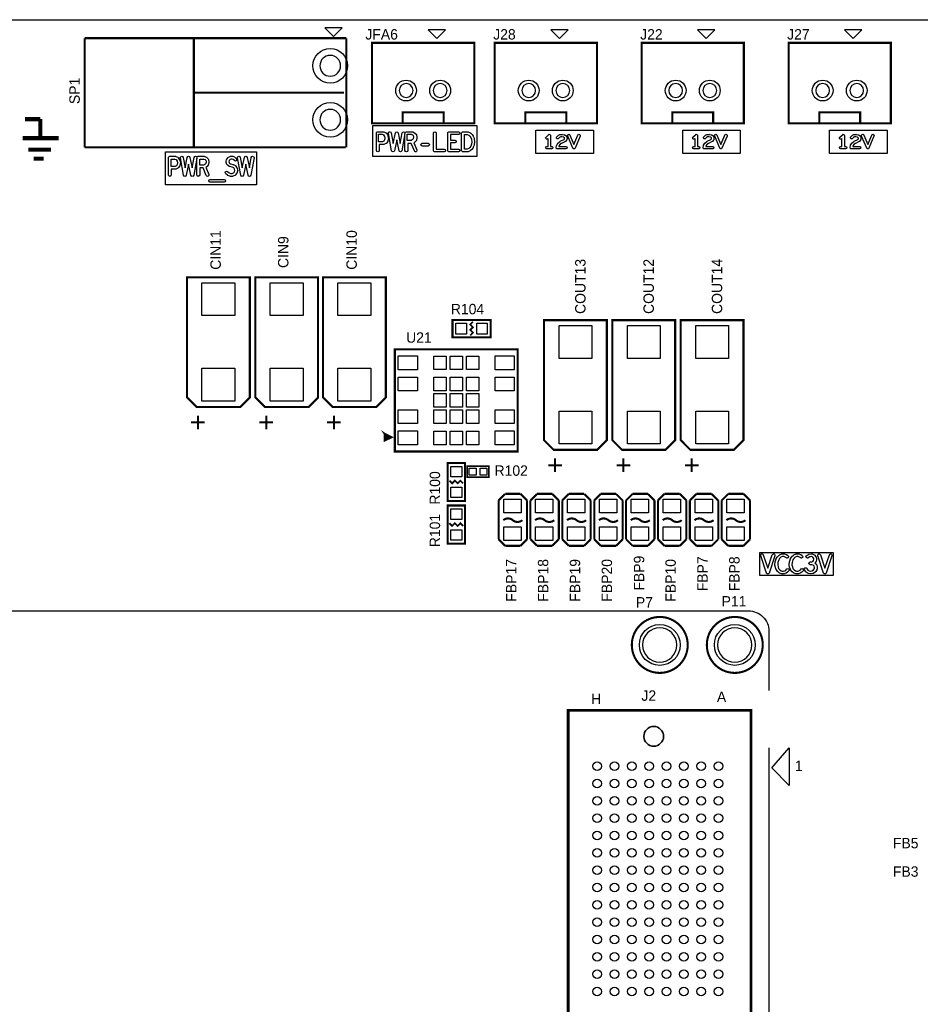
# Model space of a CAD drawing. Extents: x 0 to 260, y 0 to 180.
# Tile 24 of 28: x 124 to 190, y 108 to 180. Entities that reach past the tile are written whole.
import ezdxf

# ---------------------------------------------------------------- set-up
doc = ezdxf.new("R2010")
doc.units = 0
for name, color, linetype in [('BG_DRILLHOLE', 193, 'CONTINUOUS'), ('BG_OUTLINE', 253, 'CONTINUOUS'), ('BG_SILKSCREEN_TOP', 6, 'CONTINUOUS'), ('PG_SILKSCREEN_TOP', 254, 'CONTINUOUS'), ('PIN_TOP', 96, 'CONTINUOUS'), ('RD_SILKSCREEN_TOP', 85, 'CONTINUOUS')]:
    doc.layers.add(name, color=color, linetype=linetype)

msp = doc.modelspace()

# ---------------------------------------------------------------- linework, layer by layer
at = {"layer": 'BG_DRILLHOLE'}
for points in [[(147.497038, 176.962562, 1), (145.973038, 176.962562, 1)], [(152.80132, 175.146208, 1), (151.78532, 175.146208, 1)], [(155.30068, 175.146208, 1), (154.28468, 175.146208, 1)], [(161.793174, 175.146208, 1), (160.777174, 175.146208, 1)], [(164.292534, 175.146208, 1), (163.276534, 175.146208, 1)], [(172.567346, 175.146208, 1), (171.551346, 175.146208, 1)], [(175.066706, 175.146208, 1), (174.050706, 175.146208, 1)], [(183.341518, 175.146208, 1), (182.325518, 175.146208, 1)], [(185.840878, 175.146208, 1), (184.824878, 175.146208, 1)], [(147.497038, 173.002702, 1), (145.973038, 173.002702, 1)], [(172.150532, 134.514844, 1), (169.635932, 134.514844, 1)], [(177.650394, 134.514844, 1), (175.135794, 134.514844, 1)], [(171.170092, 127.81534, 1), (169.722292, 127.81534, 1)]]:
    msp.add_lwpolyline(points, format="xyb", close=True, dxfattribs=at)
at = {"layer": 'BG_OUTLINE'}
msp.add_lwpolyline([(0, 180.34), (254, 180.34), (254, 0), (0, 0)], close=True, dxfattribs=at)
at = {"layer": 'BG_SILKSCREEN_TOP'}
for points in [[(149.86, 172.593), (157.48, 172.593), (157.48, 170.307), (149.86, 170.307)], [(150.274528, 171.937934), (150.556722, 171.937934), (150.646638, 171.89577), (150.720806, 171.787566), (150.74646, 171.658534), (150.720552, 171.52874), (150.664164, 171.444158), (150.559008, 171.400216), (150.274528, 171.400216)], [(152.367488, 171.937934), (152.666446, 171.937934), (152.765506, 171.891706), (152.815544, 171.841414), (152.83942, 171.722034), (152.815544, 171.601638), (152.74544, 171.528994), (152.663652, 171.485052), (152.367488, 171.485052)], [(156.568902, 171.92498), (156.783532, 171.92498), (156.886656, 171.87672), (156.966666, 171.809918), (157.038548, 171.701968), (157.095698, 171.577254), (157.110684, 171.39158), (157.095698, 171.205906), (157.038548, 171.081192), (156.966666, 170.973242), (156.886656, 170.90644), (156.783532, 170.85818), (156.568902, 170.85818)], [(161.798, 172.23867), (166.02456, 172.23867), (166.02456, 170.54195), (161.798, 170.54195)], [(172.572172, 172.23867), (176.798732, 172.23867), (176.798732, 170.54195), (172.572172, 170.54195)], [(183.346344, 172.23867), (187.572904, 172.23867), (187.572904, 170.54195), (183.346344, 170.54195)], [(134.66318, 170.6499), (141.31544, 170.6499), (141.31544, 168.23944), (134.66318, 168.23944)], [(135.067802, 170.128692), (135.349996, 170.128692), (135.439912, 170.086528), (135.51408, 169.978324), (135.539734, 169.849292), (135.513826, 169.719498), (135.457438, 169.634916), (135.352282, 169.590974), (135.067802, 169.590974)], [(137.160762, 170.128692), (137.45972, 170.128692), (137.55878, 170.082464), (137.608818, 170.032172), (137.632694, 169.912792), (137.608818, 169.792396), (137.538714, 169.719752), (137.456926, 169.67581), (137.160762, 169.67581)], [(178.233324, 141.29385), (183.61152, 141.29385), (183.61152, 139.59713), (178.233324, 139.59713)], [(179.097432, 125.51156), (180.3908, 126.966472), (180.3908, 124.217684)], [(179.097432, 125.51156), (180.3908, 126.966472), (180.3908, 124.217684)]]:
    msp.add_lwpolyline(points, close=True, dxfattribs=at)
for points in [[(150.120858, 172.02658, -0.414214), (150.222458, 172.12818), (150.628858, 172.12818, -0.110402), (150.672038, 172.118528), (150.80742, 172.055028, -0.133598), (150.84806, 172.020484), (150.94966, 171.872402, -0.101348), (150.965408, 171.83481), (150.99919, 171.665392, -0.049144), (151.001222, 171.64558, -0.049144), (150.99919, 171.625768), (150.965408, 171.45635, -0.098207), (150.950422, 171.419774), (150.86584, 171.292774, -0.147925), (150.820374, 171.255436), (150.667974, 171.191936, -0.099165), (150.628858, 171.184062), (150.324058, 171.184062), (150.324058, 170.75658, -1), (150.120858, 170.75658)], [(152.215596, 172.044868, -0.362474), (152.315418, 172.12818), (152.738582, 172.12818, -0.110402), (152.781762, 172.118528), (152.917398, 172.055028, -0.086811), (152.9461, 172.034962), (153.030682, 171.95038, -0.148314), (153.058368, 171.89831), (153.09215, 171.728892, -0.049144), (153.094182, 171.70908, -0.049144), (153.09215, 171.689268), (153.058368, 171.51985, -0.143304), (153.031952, 171.469304), (152.930352, 171.36364, -0.078487), (152.905206, 171.344336), (152.867614, 171.32427), (153.086562, 170.795442, -0.098341), (153.094182, 170.75658, -0.414214), (152.992582, 170.65498, -0.303116), (152.898602, 170.717718), (152.670764, 171.268898), (152.417018, 171.268898), (152.417018, 170.75658, -1), (152.213818, 170.75658), (152.213818, 171.999402), (151.97836, 170.738038, -0.361625), (151.878538, 170.65498, -0.354444), (151.779224, 170.735498), (151.60752, 171.539662), (151.435816, 170.735498, -0.354444), (151.336502, 170.65498, -0.361625), (151.23668, 170.738038), (150.999698, 172.008038, -0.045947), (150.99792, 172.02658, -0.414214), (151.09952, 172.12818, -0.361625), (151.199342, 172.045122), (151.343106, 171.27474), (151.508206, 172.047662, -0.354444), (151.60752, 172.12818, -0.354444), (151.706834, 172.047662), (151.871934, 171.27474), (152.015698, 172.045122, -0.361625), (152.11552, 172.12818, -0.361767)], [(154.306778, 170.75658), (154.306778, 172.02658, -1), (154.509978, 172.02658), (154.509978, 170.85818), (155.085542, 170.85818, -1), (155.085542, 170.65498), (154.408378, 170.65498, -0.414214)], [(155.353258, 172.02658, -0.414214), (155.454858, 172.12818), (156.132022, 172.12818, -1), (156.132022, 171.92498), (155.556458, 171.92498), (155.556458, 171.514262), (155.861258, 171.514262, -1), (155.861258, 171.311062), (155.556458, 171.311062), (155.556458, 170.85818), (156.132022, 170.85818, -1), (156.132022, 170.65498), (155.454858, 170.65498, -0.414214), (155.353258, 170.75658)], [(156.365702, 172.02658, -0.414214), (156.467302, 172.12818), (156.806138, 172.12818, -0.110402), (156.849318, 172.118528), (156.9847, 172.055028, -0.064082), (157.006544, 172.041058), (157.108144, 171.956476, -0.072059), (157.127702, 171.934886), (157.212284, 171.807886, -0.04006), (157.220158, 171.793662), (157.287976, 171.645326, -0.087193), (157.296866, 171.61129), (157.313884, 171.399708, -0.020012), (157.314138, 171.39158, -0.020012), (157.313884, 171.383452), (157.296866, 171.17187, -0.087193), (157.287976, 171.137834), (157.220158, 170.989498, -0.04006), (157.212284, 170.975274), (157.127702, 170.848274, -0.072059), (157.108144, 170.826684), (157.006544, 170.742102, -0.064082), (156.9847, 170.728132), (156.849318, 170.664632, -0.110402), (156.806138, 170.65498), (156.467302, 170.65498, -0.414214), (156.365702, 170.75658)], [(162.552126, 171.733972), (162.729926, 171.911772, -0.198914), (162.792664, 171.937934, -0.414214), (162.881564, 171.849034), (162.881564, 171.048934), (162.970464, 171.048934, -1), (162.970464, 170.871134), (162.614864, 170.871134, -1), (162.614864, 171.048934), (162.703764, 171.048934), (162.703764, 171.634404), (162.677602, 171.608496, -0.198914), (162.614864, 171.582334, -0.414214), (162.525964, 171.671234, -0.198914)], [(163.594542, 171.92244), (163.71316, 171.937172, -0.030834), (163.724082, 171.937934, -0.04967), (163.741608, 171.936156), (163.88969, 171.906438, -0.105478), (163.923726, 171.891706), (164.027358, 171.817792, -0.158614), (164.060124, 171.773596), (164.089842, 171.684696, -0.080555), (164.094414, 171.656502, -0.040959), (164.093144, 171.642024), (164.078412, 171.553124, -0.128769), (164.060124, 171.511976), (164.000688, 171.437808, -0.107872), (163.971224, 171.413932), (163.682934, 171.269914), (163.56965, 171.181522), (163.496498, 171.059856), (163.494212, 171.048934), (164.005514, 171.048934, -1), (164.005514, 170.871134), (163.383214, 170.871134, -0.414214), (163.294314, 170.960034, -0.054723), (163.296346, 170.979338), (163.326064, 171.112688, -0.080613), (163.336732, 171.139104), (163.425632, 171.287186, -0.092394), (163.447222, 171.31157), (163.580572, 171.415456, -0.049259), (163.595304, 171.424854), (163.874196, 171.5643), (163.906962, 171.60494), (163.914074, 171.649136), (163.900612, 171.689776), (163.836096, 171.736004), (163.72078, 171.759118), (163.628832, 171.747688), (163.552632, 171.714922), (163.47567, 171.638214, -0.198914), (163.412932, 171.612052, -0.414214), (163.324032, 171.700952, -0.198914), (163.350194, 171.76369), (163.439094, 171.85259, -0.09542), (163.46678, 171.87164), (163.570412, 171.91609, -0.07052)], [(164.596064, 171.191174), (164.884354, 171.883324, -0.302386), (164.966396, 171.937934, -0.414214), (165.055296, 171.849034, -0.09902), (165.048438, 171.814744), (164.678106, 170.925744, -0.302386), (164.596064, 170.871134, -0.302386), (164.514022, 170.925744), (164.14369, 171.814744, -0.09902), (164.136832, 171.849034, -0.414214), (164.225732, 171.937934, -0.302386), (164.307774, 171.883324)], [(173.326298, 171.733972), (173.504098, 171.911772, -0.198914), (173.566836, 171.937934, -0.414214), (173.655736, 171.849034), (173.655736, 171.048934), (173.744636, 171.048934, -1), (173.744636, 170.871134), (173.389036, 170.871134, -1), (173.389036, 171.048934), (173.477936, 171.048934), (173.477936, 171.634404), (173.451774, 171.608496, -0.198914), (173.389036, 171.582334, -0.414214), (173.300136, 171.671234, -0.198914)], [(174.368714, 171.92244), (174.487332, 171.937172, -0.030834), (174.498254, 171.937934, -0.04967), (174.51578, 171.936156), (174.663862, 171.906438, -0.105478), (174.697898, 171.891706), (174.80153, 171.817792, -0.158614), (174.834296, 171.773596), (174.864014, 171.684696, -0.080555), (174.868586, 171.656502, -0.040959), (174.867316, 171.642024), (174.852584, 171.553124, -0.128769), (174.834296, 171.511976), (174.77486, 171.437808, -0.107872), (174.745396, 171.413932), (174.457106, 171.269914), (174.343822, 171.181522), (174.27067, 171.059856), (174.268384, 171.048934), (174.779686, 171.048934, -1), (174.779686, 170.871134), (174.157386, 170.871134, -0.414214), (174.068486, 170.960034, -0.054723), (174.070518, 170.979338), (174.100236, 171.112688, -0.080613), (174.110904, 171.139104), (174.199804, 171.287186, -0.092394), (174.221394, 171.31157), (174.354744, 171.415456, -0.049259), (174.369476, 171.424854), (174.648368, 171.5643), (174.681134, 171.60494), (174.688246, 171.649136), (174.674784, 171.689776), (174.610268, 171.736004), (174.494952, 171.759118), (174.403004, 171.747688), (174.326804, 171.714922), (174.249842, 171.638214, -0.198914), (174.187104, 171.612052, -0.414214), (174.098204, 171.700952, -0.198914), (174.124366, 171.76369), (174.213266, 171.85259, -0.09542), (174.240952, 171.87164), (174.344584, 171.91609, -0.07052)], [(175.370236, 171.191174), (175.658526, 171.883324, -0.302386), (175.740568, 171.937934, -0.414214), (175.829468, 171.849034, -0.09902), (175.82261, 171.814744), (175.452278, 170.925744, -0.302386), (175.370236, 170.871134, -0.302386), (175.288194, 170.925744), (174.917862, 171.814744, -0.09902), (174.911004, 171.849034, -0.414214), (174.999904, 171.937934, -0.302386), (175.081946, 171.883324)], [(184.10047, 171.733972), (184.27827, 171.911772, -0.198914), (184.341008, 171.937934, -0.414214), (184.429908, 171.849034), (184.429908, 171.048934), (184.518808, 171.048934, -1), (184.518808, 170.871134), (184.163208, 170.871134, -1), (184.163208, 171.048934), (184.252108, 171.048934), (184.252108, 171.634404), (184.225946, 171.608496, -0.198914), (184.163208, 171.582334, -0.414214), (184.074308, 171.671234, -0.198914)], [(185.142886, 171.92244), (185.261504, 171.937172, -0.030834), (185.272426, 171.937934, -0.04967), (185.289952, 171.936156), (185.438034, 171.906438, -0.105478), (185.47207, 171.891706), (185.575702, 171.817792, -0.158614), (185.608468, 171.773596), (185.638186, 171.684696, -0.080555), (185.642758, 171.656502, -0.040959), (185.641488, 171.642024), (185.626756, 171.553124, -0.128769), (185.608468, 171.511976), (185.549032, 171.437808, -0.107872), (185.519568, 171.413932), (185.231278, 171.269914), (185.117994, 171.181522), (185.044842, 171.059856), (185.042556, 171.048934), (185.553858, 171.048934, -1), (185.553858, 170.871134), (184.931558, 170.871134, -0.414214), (184.842658, 170.960034, -0.054723), (184.84469, 170.979338), (184.874408, 171.112688, -0.080613), (184.885076, 171.139104), (184.973976, 171.287186, -0.092394), (184.995566, 171.31157), (185.128916, 171.415456, -0.049259), (185.143648, 171.424854), (185.42254, 171.5643), (185.455306, 171.60494), (185.462418, 171.649136), (185.448956, 171.689776), (185.38444, 171.736004), (185.269124, 171.759118), (185.177176, 171.747688), (185.100976, 171.714922), (185.024014, 171.638214, -0.198914), (184.961276, 171.612052, -0.414214), (184.872376, 171.700952, -0.198914), (184.898538, 171.76369), (184.987438, 171.85259, -0.09542), (185.015124, 171.87164), (185.118756, 171.91609, -0.07052)], [(186.144408, 171.191174), (186.432698, 171.883324, -0.302386), (186.51474, 171.937934, -0.414214), (186.60364, 171.849034, -0.09902), (186.596782, 171.814744), (186.22645, 170.925744, -0.302386), (186.144408, 170.871134, -0.302386), (186.062366, 170.925744), (185.692034, 171.814744, -0.09902), (185.685176, 171.849034, -0.414214), (185.774076, 171.937934, -0.302386), (185.856118, 171.883324)], [(153.480262, 171.078398, -1), (153.480262, 171.281598), (153.920698, 171.281598, -1), (153.920698, 171.078398)], [(134.864602, 170.230292, -0.414214), (134.966202, 170.331892), (135.372602, 170.331892, -0.110402), (135.415782, 170.32224), (135.551164, 170.25874, -0.133598), (135.591804, 170.224196), (135.693404, 170.076114, -0.101348), (135.709152, 170.038522), (135.742934, 169.869104, -0.049144), (135.744966, 169.849292, -0.049144), (135.742934, 169.82948), (135.709152, 169.660062, -0.098207), (135.694166, 169.623486), (135.609584, 169.496486, -0.147925), (135.564118, 169.459148), (135.411718, 169.395648, -0.099165), (135.372602, 169.387774), (135.067802, 169.387774), (135.067802, 168.960292, -1), (134.864602, 168.960292)], [(136.95934, 170.24858, -0.362474), (137.059162, 170.331892), (137.482326, 170.331892, -0.110402), (137.525506, 170.32224), (137.661142, 170.25874, -0.086811), (137.689844, 170.238674), (137.774426, 170.154092, -0.148314), (137.802112, 170.102022), (137.835894, 169.932604, -0.049144), (137.837926, 169.912792, -0.049144), (137.835894, 169.89298), (137.802112, 169.723562, -0.143304), (137.775696, 169.673016), (137.674096, 169.567352, -0.078487), (137.64895, 169.548048), (137.611358, 169.527982), (137.830306, 168.999154, -0.098341), (137.837926, 168.960292, -0.414214), (137.736326, 168.858692, -0.303116), (137.642346, 168.92143), (137.414508, 169.47261), (137.160762, 169.47261), (137.160762, 168.960292, -1), (136.957562, 168.960292), (136.957562, 170.203114), (136.722104, 168.94175, -0.361625), (136.622282, 168.858692, -0.354444), (136.522968, 168.93921), (136.351264, 169.743374), (136.17956, 168.93921, -0.354444), (136.080246, 168.858692, -0.361625), (135.980424, 168.94175), (135.743442, 170.21175, -0.045947), (135.741664, 170.230292, -0.414214), (135.843264, 170.331892, -0.361625), (135.943086, 170.248834), (136.08685, 169.478452), (136.25195, 170.251374, -0.354444), (136.351264, 170.331892, -0.354444), (136.450578, 170.251374), (136.615678, 169.478452), (136.759442, 170.248834, -0.361625), (136.859264, 170.331892, -0.361767)], [(139.391898, 170.319954, -0.123516), (139.439904, 170.331892), (139.558522, 170.331892, -0.086179), (139.592812, 170.32605), (139.711176, 170.283632, -0.115766), (139.750038, 170.258232), (139.851638, 170.152568, -0.193858), (139.880086, 170.08221, -0.414214), (139.778486, 169.98061, -0.204602), (139.705334, 170.011852), (139.620244, 170.100244), (139.540742, 170.128692), (139.465304, 170.128692), (139.38758, 170.087036), (139.330684, 170.015662), (139.308332, 169.91838), (139.33932, 169.828464), (139.413742, 169.77487), (139.59586, 169.737278, -0.076593), (139.624816, 169.726356), (139.777216, 169.64152, -0.118872), (139.812268, 169.609262), (139.897104, 169.482262, -0.091171), (139.911582, 169.44848), (139.945364, 169.300398, -0.056004), (139.947904, 169.277792, -0.083001), (139.942316, 169.244772), (139.891516, 169.09669, -0.108666), (139.86891, 169.059352), (139.76731, 168.953434, -0.092157), (139.737084, 168.931844), (139.601702, 168.868344, -0.110402), (139.558522, 168.858692), (139.422886, 168.858692, -0.099165), (139.38377, 168.866566), (139.23137, 168.930066, -0.066999), (139.208002, 168.943782), (139.07262, 169.0497, -0.23136), (139.033504, 169.12971, -0.414214), (139.135104, 169.23131, -0.16729), (139.197588, 169.20972), (139.322302, 169.112184), (139.443206, 169.061892), (139.535916, 169.061892), (139.633706, 169.107866), (139.706604, 169.183812), (139.740894, 169.28338), (139.717526, 169.38498), (139.65682, 169.475912), (139.539472, 169.541444), (139.351512, 169.580306, -0.104948), (139.312904, 169.597324), (139.19454, 169.68216, -0.155602), (139.15771, 169.73169), (139.10691, 169.879772, -0.083001), (139.101322, 169.912792, -0.056004), (139.103862, 169.935398), (139.137644, 170.08348, -0.112905), (139.157202, 170.124374), (139.241784, 170.230292, -0.101707), (139.27328, 170.256454)], [(140.801598, 169.478452), (140.945362, 170.248834, -0.361625), (141.045184, 170.331892, -0.414214), (141.146784, 170.230292, -0.045947), (141.145006, 170.21175), (140.908024, 168.94175, -0.361625), (140.808202, 168.858692, -0.354444), (140.708888, 168.93921), (140.537184, 169.743374), (140.36548, 168.93921, -0.354444), (140.266166, 168.858692, -0.361625), (140.166344, 168.94175), (139.929362, 170.21175, -0.045947), (139.927584, 170.230292, -0.414214), (140.029184, 170.331892, -0.361625), (140.129006, 170.248834), (140.27277, 169.478452), (140.43787, 170.251374, -0.354444), (140.537184, 170.331892, -0.354444), (140.636498, 170.251374)], [(137.936224, 168.435274, -1), (137.936224, 168.638474), (138.952224, 168.638474, -1), (138.952224, 168.435274)], [(178.811936, 140.140182), (179.139088, 141.12113, -0.322662), (179.235354, 141.190472, -0.414214), (179.336954, 141.088872, -0.08101), (179.33162, 141.056614), (178.908202, 139.786614, -0.322662), (178.811936, 139.717272, -0.322662), (178.71567, 139.786614), (178.292252, 141.056614, -0.08101), (178.286918, 141.088872, -0.414214), (178.388518, 141.190472, -0.322662), (178.484784, 141.12113)], [(179.836318, 141.182598, -0.099165), (179.875434, 141.190472), (180.010816, 141.190472, -0.086179), (180.045106, 141.18463), (180.163724, 141.142212, -0.053805), (180.183282, 141.13256), (180.284882, 141.06906, -0.258725), (180.332634, 140.982954, -0.414214), (180.231034, 140.881354, -0.141007), (180.177186, 140.896848), (180.084984, 140.954506), (179.99329, 140.987272), (179.895754, 140.987272), (179.777898, 140.93825), (179.681886, 140.852398), (179.61229, 140.748004), (179.552092, 140.560552), (179.53736, 140.394944), (179.567332, 140.228066), (179.60848, 140.124688), (179.692046, 140.020294), (179.787296, 139.952222), (179.875942, 139.920472), (179.959254, 139.920472), (180.050948, 139.953238), (180.133498, 140.0048), (180.210206, 140.081254, -0.198453), (180.281834, 140.110972, -0.414214), (180.383434, 140.009372, -0.199373), (180.353462, 139.93749), (180.268626, 139.852908, -0.056235), (180.250846, 139.838684), (180.149246, 139.775184, -0.053805), (180.129688, 139.765532), (180.011324, 139.723114, -0.086179), (179.977034, 139.717272), (179.858416, 139.717272, -0.086179), (179.824126, 139.723114), (179.705508, 139.765532, -0.069646), (179.680616, 139.77874), (179.562252, 139.863322, -0.068418), (179.542186, 139.882372), (179.440586, 140.009372, -0.073526), (179.4256, 140.035026), (179.3748, 140.162026, -0.051563), (179.368958, 140.182092), (179.334922, 140.372592, -0.043986), (179.333398, 140.390372, -0.022558), (179.333906, 140.399516), (179.350924, 140.590016, -0.05497), (179.355242, 140.61186), (179.42306, 140.823442, -0.069648), (179.435252, 140.848842), (179.519834, 140.975842, -0.063607), (179.536852, 140.995146), (179.65547, 141.101064, -0.083507), (179.683918, 141.119098)], [(180.882798, 141.182598, -0.099165), (180.921914, 141.190472), (181.057296, 141.190472, -0.086179), (181.091586, 141.18463), (181.210204, 141.142212, -0.053805), (181.229762, 141.13256), (181.331362, 141.06906, -0.258725), (181.379114, 140.982954, -0.414214), (181.277514, 140.881354, -0.141007), (181.223666, 140.896848), (181.131464, 140.954506), (181.03977, 140.987272), (180.942234, 140.987272), (180.824378, 140.93825), (180.728366, 140.852398), (180.65877, 140.748004), (180.598572, 140.560552), (180.58384, 140.394944), (180.613812, 140.228066), (180.65496, 140.124688), (180.738526, 140.020294), (180.833776, 139.952222), (180.922422, 139.920472), (181.005734, 139.920472), (181.097428, 139.953238), (181.179978, 140.0048), (181.256686, 140.081254, -0.198453), (181.328314, 140.110972, -0.414214), (181.429914, 140.009372, -0.199373), (181.399942, 139.93749), (181.315106, 139.852908, -0.056235), (181.297326, 139.838684), (181.195726, 139.775184, -0.053805), (181.176168, 139.765532), (181.057804, 139.723114, -0.086179), (181.023514, 139.717272), (180.904896, 139.717272, -0.086179), (180.870606, 139.723114), (180.751988, 139.765532, -0.069646), (180.727096, 139.77874), (180.608732, 139.863322, -0.068418), (180.588666, 139.882372), (180.487066, 140.009372, -0.073526), (180.47208, 140.035026), (180.42128, 140.162026, -0.051563), (180.415438, 140.182092), (180.381402, 140.372592, -0.043986), (180.379878, 140.390372, -0.022558), (180.380386, 140.399516), (180.397404, 140.590016, -0.05497), (180.401722, 140.61186), (180.46954, 140.823442, -0.069648), (180.481732, 140.848842), (180.566314, 140.975842, -0.063607), (180.583332, 140.995146), (180.70195, 141.101064, -0.083507), (180.730398, 141.119098)], [(181.852824, 141.168374), (182.005224, 141.189456, -0.034516), (182.019194, 141.190472, -0.099165), (182.05831, 141.182598), (182.21071, 141.119098, -0.126029), (182.251096, 141.088872), (182.335678, 140.982954, -0.103878), (182.354474, 140.945616), (182.388256, 140.818616, -0.065123), (182.391558, 140.792454, -0.065123), (182.388256, 140.766292), (182.354474, 140.639292, -0.104227), (182.335424, 140.601954), (182.268622, 140.518388), (182.37454, 140.423646, -0.155632), (182.406036, 140.37056), (182.439818, 140.222478, -0.056004), (182.442358, 140.199872, -0.032574), (182.441596, 140.186664), (182.424832, 140.059664, -0.114973), (182.408576, 140.016484), (182.32374, 139.889484, -0.080112), (182.301642, 139.865862), (182.16626, 139.759944, -0.127489), (182.119524, 139.739624), (181.984142, 139.718542, -0.038943), (181.968394, 139.717272, -0.034516), (181.954424, 139.718288), (181.802024, 139.73937, -0.105588), (181.762146, 139.753848), (181.62651, 139.838684, -0.103217), (181.596538, 139.867386), (181.494938, 140.015468, -0.151321), (181.477158, 140.072872, -0.414214), (181.578758, 140.174472, -0.247488), (181.662578, 140.130276), (181.75224, 139.99972), (181.851554, 139.937744), (181.967632, 139.921488), (182.06212, 139.93622), (182.16372, 140.015976), (182.226458, 140.109702), (182.237634, 140.195046), (182.215028, 140.293852), (182.135526, 140.364972), (182.052214, 140.39469), (181.917594, 140.39469, -1), (181.917594, 140.59789), (182.040784, 140.59789), (182.103014, 140.636752), (182.163466, 140.71219), (182.184802, 140.792454), (182.163466, 140.872718), (182.108348, 140.941552), (182.005732, 140.984478), (181.89956, 140.969746), (181.763924, 140.894308, -0.128076), (181.714394, 140.881354, -0.414214), (181.612794, 140.982954, -0.271972), (181.664864, 141.0716), (181.817264, 141.156436, -0.093132)], [(182.997856, 140.140182), (183.325008, 141.12113, -0.322662), (183.421274, 141.190472, -0.414214), (183.522874, 141.088872, -0.08101), (183.51754, 141.056614), (183.094122, 139.786614, -0.322662), (182.997856, 139.717272, -0.322662), (182.90159, 139.786614), (182.478172, 141.056614, -0.08101), (182.472838, 141.088872, -0.414214), (182.574438, 141.190472, -0.322662), (182.670704, 141.12113)]]:
    msp.add_lwpolyline(points, format="xyb", close=True, dxfattribs=at)
for points in [[(63.8937, 53.515514), (63.8937, 135.51535, -0.414214), (65.393824, 137.015474), (177.3936, 137.015474, -0.414214), (178.893724, 135.51535), (178.893724, 131.1656)], [(63.8937, 53.515514), (63.8937, 135.51535, -0.414214), (65.393824, 137.015474), (177.3936, 137.015474, -0.414214), (178.893724, 135.51535), (178.893724, 131.1656)], [(178.893724, 126.9746), (178.893724, 53.515514, -0.414214), (177.3936, 52.01539), (65.393824, 52.01539, -0.414214), (63.8937, 53.515514)], [(178.893724, 126.9746), (178.893724, 53.515514, -0.414214), (177.3936, 52.01539), (65.393824, 52.01539, -0.414214), (63.8937, 53.515514)]]:
    msp.add_lwpolyline(points, format="xyb", dxfattribs=at)
at = {"layer": 'PG_SILKSCREEN_TOP'}
for points in [[(147.60448, 179.743608), (146.33448, 179.743608), (146.96948, 179.108608)], [(155.17368, 179.591208), (153.90368, 179.591208), (154.53868, 178.956208)], [(164.165534, 179.591208), (162.895534, 179.591208), (163.530534, 178.956208)], [(174.939706, 179.591208), (173.669706, 179.591208), (174.304706, 178.956208)], [(185.713878, 179.591208), (184.443878, 179.591208), (185.078878, 178.956208)]]:
    msp.add_lwpolyline(points, close=True, dxfattribs=at)
for points, const_width in [([(128.734058, 178.984402), (128.734058, 170.983402)], 0.1524), ([(147.913598, 178.984402), (128.734058, 178.984402)], 0.1524), ([(136.735058, 178.984402), (136.735058, 170.983402)], 0.1524), ([(147.918678, 170.980862), (147.918678, 178.981862)], 0.1524), ([(149.79396, 178.646328), (157.29204, 178.646328), (157.29204, 172.745908), (149.79396, 172.745908), (149.79396, 178.646328)], 0.1524), ([(158.785814, 178.646328), (166.283894, 178.646328), (166.283894, 172.745908), (158.785814, 172.745908), (158.785814, 178.646328)], 0.1524), ([(169.559986, 178.646328), (177.058066, 178.646328), (177.058066, 172.745908), (169.559986, 172.745908), (169.559986, 178.646328)], 0.1524), ([(180.334158, 178.646328), (187.832238, 178.646328), (187.832238, 172.745908), (180.334158, 172.745908), (180.334158, 178.646328)], 0.1524), ([(136.735058, 174.983902), (147.735798, 174.983902)], 0.1524), ([(125.476, 173.0502), (124.3584, 173.0502)], 0.3048), ([(125.476, 171.6532), (125.476, 173.0502)], 0.3048), ([(152.04186, 172.745908), (152.04186, 173.546008), (155.04414, 173.546008), (155.04414, 172.745908)], 0.1524), ([(161.033714, 172.745908), (161.033714, 173.546008), (164.035994, 173.546008), (164.035994, 172.745908)], 0.1524), ([(171.807886, 172.745908), (171.807886, 173.546008), (174.810166, 173.546008), (174.810166, 172.745908)], 0.1524), ([(182.582058, 172.745908), (182.582058, 173.546008), (185.584338, 173.546008), (185.584338, 172.745908)], 0.1524), ([(124.1806, 171.6532), (126.8222, 171.6532)], 0.3048), ([(128.734058, 170.983402), (147.867878, 170.983402)], 0.1524), ([(124.587, 170.815), (126.2634, 170.815)], 0.3048), ([(124.9934, 170.1546), (125.73, 170.1546)], 0.3048), ([(140.83538, 152.654762), (140.83538, 161.454846), (136.23544, 161.454846), (136.23544, 152.654762), (136.935464, 151.954738), (140.135356, 151.954738), (140.83538, 152.654762)], 0.1524), ([(145.843244, 152.654762), (145.843244, 161.454846), (141.243304, 161.454846), (141.243304, 152.654762), (141.943328, 151.954738), (145.14322, 151.954738), (145.843244, 152.654762)], 0.1524), ([(150.806404, 152.654762), (150.806404, 161.454846), (146.206464, 161.454846), (146.206464, 152.654762), (146.906488, 151.954738), (150.10638, 151.954738), (150.806404, 152.654762)], 0.1524), ([(155.698952, 158.336742), (158.492952, 158.336742), (158.492952, 157.066742), (155.698952, 157.066742), (155.698952, 158.336742)], 0.1524), ([(156.995876, 157.201616), (157.196028, 157.401768), (156.995876, 157.601666), (157.196028, 157.801818), (156.995876, 158.001716), (157.196028, 158.201868)], 0.127), ([(167.01262, 149.516846), (167.01262, 158.31693), (162.41268, 158.31693), (162.41268, 149.516846), (163.112704, 148.816822), (166.312596, 148.816822), (167.01262, 149.516846)], 0.1524), ([(172.02277, 149.516846), (172.02277, 158.31693), (167.42283, 158.31693), (167.42283, 149.516846), (168.122854, 148.816822), (171.322746, 148.816822), (172.02277, 149.516846)], 0.1524), ([(177.03292, 149.516846), (177.03292, 158.31693), (172.43298, 158.31693), (172.43298, 149.516846), (173.133004, 148.816822), (176.332896, 148.816822), (177.03292, 149.516846)], 0.1524), ([(151.47036, 148.691092), (151.47036, 156.189172), (160.47212, 156.189172), (160.47212, 148.691092), (151.47036, 148.691092)], 0.1524), ([(136.535414, 150.822914), (137.535412, 150.822914)], 0.1524), ([(137.035286, 150.322788), (137.035286, 151.322786)], 0.1524), ([(141.543278, 150.822914), (142.543276, 150.822914)], 0.1524), ([(142.04315, 150.322788), (142.04315, 151.322786)], 0.1524), ([(146.506438, 150.822914), (147.506436, 150.822914)], 0.1524), ([(147.00631, 150.322788), (147.00631, 151.322786)], 0.1524), ([(150.72106, 149.989032), (150.72106, 149.491192), (151.22144, 149.740112), (150.72106, 149.989032), (150.82012, 149.590252), (151.02078, 149.790912), (150.72106, 149.989032), (150.92172, 149.689312)], 0.1524), ([(163.212526, 147.184872), (163.212526, 148.18487)], 0.1524), ([(168.222676, 147.184872), (168.222676, 148.18487)], 0.1524), ([(173.232826, 147.184872), (173.232826, 148.18487)], 0.1524), ([(156.60624, 147.853146), (156.60624, 145.059146), (155.33624, 145.059146), (155.33624, 147.853146), (156.60624, 147.853146)], 0.1524), ([(158.369, 146.819366), (158.369, 147.616926), (156.7688, 147.616926), (156.7688, 146.819366), (158.369, 146.819366)], 0.127), ([(162.712654, 147.684998), (163.712652, 147.684998)], 0.1524), ([(167.722804, 147.684998), (168.722802, 147.684998)], 0.1524), ([(172.732954, 147.684998), (173.732952, 147.684998)], 0.1524), ([(155.471114, 146.556222), (155.671266, 146.35607), (155.871164, 146.556222), (156.071316, 146.35607), (156.271214, 146.556222), (156.471366, 146.35607)], 0.127), ([(159.075628, 145.104866), (159.558228, 145.587466)], 0.1524), ([(159.075628, 145.079466), (159.075628, 145.104866)], 0.1524), ([(159.075628, 142.260066), (159.075628, 145.079466)], 0.1524), ([(159.558228, 145.587466), (160.675828, 145.587466)], 0.1524), ([(160.675828, 145.587466), (161.158428, 145.104866)], 0.1524), ([(161.158428, 145.104866), (161.158428, 142.260066)], 0.1524), ([(161.412428, 145.104866), (161.895028, 145.587466)], 0.1524), ([(161.412428, 145.079466), (161.412428, 145.104866)], 0.1524), ([(161.412428, 142.260066), (161.412428, 145.079466)], 0.1524), ([(161.895028, 145.587466), (163.012628, 145.587466)], 0.1524), ([(163.012628, 145.587466), (163.495228, 145.104866)], 0.1524), ([(163.495228, 145.104866), (163.495228, 142.260066)], 0.1524), ([(163.749228, 145.104866), (164.231828, 145.587466)], 0.1524), ([(163.749228, 145.079466), (163.749228, 145.104866)], 0.1524), ([(163.749228, 142.260066), (163.749228, 145.079466)], 0.1524), ([(164.231828, 145.587466), (165.349428, 145.587466)], 0.1524), ([(165.349428, 145.587466), (165.832028, 145.104866)], 0.1524), ([(165.832028, 145.104866), (165.832028, 142.260066)], 0.1524), ([(166.086028, 145.104866), (166.568628, 145.587466)], 0.1524), ([(166.086028, 145.079466), (166.086028, 145.104866)], 0.1524), ([(166.086028, 142.260066), (166.086028, 145.079466)], 0.1524), ([(166.568628, 145.587466), (167.686228, 145.587466)], 0.1524), ([(167.686228, 145.587466), (168.168828, 145.104866)], 0.1524), ([(168.168828, 145.104866), (168.168828, 142.260066)], 0.1524), ([(168.422828, 145.104866), (168.905428, 145.587466)], 0.1524), ([(168.422828, 145.079466), (168.422828, 145.104866)], 0.1524), ([(168.422828, 142.260066), (168.422828, 145.079466)], 0.1524), ([(168.905428, 145.587466), (170.023028, 145.587466)], 0.1524), ([(170.023028, 145.587466), (170.505628, 145.104866)], 0.1524), ([(170.505628, 145.104866), (170.505628, 142.260066)], 0.1524), ([(170.759628, 145.104866), (171.242228, 145.587466)], 0.1524), ([(170.759628, 145.079466), (170.759628, 145.104866)], 0.1524), ([(170.759628, 142.260066), (170.759628, 145.079466)], 0.1524), ([(171.242228, 145.587466), (172.359828, 145.587466)], 0.1524), ([(172.359828, 145.587466), (172.842428, 145.104866)], 0.1524), ([(172.842428, 145.104866), (172.842428, 142.260066)], 0.1524), ([(173.096428, 145.104866), (173.579028, 145.587466)], 0.1524), ([(173.096428, 145.07972), (173.096428, 145.104866)], 0.1524), ([(173.096428, 142.260066), (173.096428, 145.07972)], 0.1524), ([(173.579028, 145.587466), (174.696628, 145.587466)], 0.1524), ([(174.696628, 145.587466), (175.179228, 145.104866)], 0.1524), ([(175.179228, 145.104866), (175.179228, 142.260066)], 0.1524), ([(175.433228, 145.104866), (175.915828, 145.587466)], 0.1524), ([(175.433228, 145.079466), (175.433228, 145.104866)], 0.1524), ([(175.433228, 142.260066), (175.433228, 145.079466)], 0.1524), ([(175.915828, 145.587466), (177.033428, 145.587466)], 0.1524), ([(177.033428, 145.587466), (177.516028, 145.104866)], 0.1524), ([(177.516028, 145.104866), (177.516028, 142.260066)], 0.1524), ([(156.60624, 144.732248), (156.60624, 141.938248), (155.33624, 141.938248), (155.33624, 144.732248), (156.60624, 144.732248)], 0.1524), ([(155.471114, 143.435324), (155.671266, 143.235172), (155.871164, 143.435324), (156.071316, 143.235172), (156.271214, 143.435324), (156.471366, 143.235172)], 0.127), ([(159.558228, 141.777466), (159.075628, 142.260066)], 0.1524), ([(161.158428, 142.260066), (160.675828, 141.777466)], 0.1524), ([(161.895028, 141.777466), (161.412428, 142.260066)], 0.1524), ([(163.495228, 142.260066), (163.012628, 141.777466)], 0.1524), ([(164.231828, 141.777466), (163.749228, 142.260066)], 0.1524), ([(165.832028, 142.260066), (165.349428, 141.777466)], 0.1524), ([(166.568628, 141.777466), (166.086028, 142.260066)], 0.1524), ([(168.168828, 142.260066), (167.686228, 141.777466)], 0.1524), ([(168.905428, 141.777466), (168.422828, 142.260066)], 0.1524), ([(170.505628, 142.260066), (170.023028, 141.777466)], 0.1524), ([(171.242228, 141.777466), (170.759628, 142.260066)], 0.1524), ([(172.842428, 142.260066), (172.359828, 141.777466)], 0.1524), ([(173.579028, 141.777466), (173.096428, 142.260066)], 0.1524), ([(175.179228, 142.260066), (174.696628, 141.777466)], 0.1524), ([(175.915828, 141.777466), (175.433228, 142.260066)], 0.1524), ([(177.516028, 142.260066), (177.033428, 141.777466)], 0.1524), ([(160.675828, 141.777466), (159.558228, 141.777466)], 0.1524), ([(163.012628, 141.777466), (161.895028, 141.777466)], 0.1524), ([(165.349428, 141.777466), (164.231828, 141.777466)], 0.1524), ([(167.686228, 141.777466), (166.568628, 141.777466)], 0.1524), ([(170.023028, 141.777466), (168.905428, 141.777466)], 0.1524), ([(172.359828, 141.777466), (171.242228, 141.777466)], 0.1524), ([(174.696628, 141.777466), (173.579028, 141.777466)], 0.1524), ([(177.033428, 141.777466), (175.915828, 141.777466)], 0.1524), ([(164.176202, 59.31535), (164.176202, 129.715514), (177.576226, 129.715514), (177.576226, 59.31535), (164.176202, 59.31535)], 0.202946)]:
    msp.add_lwpolyline(points, dxfattribs=dict(at, const_width=const_width))
at = {"layer": 'PG_SILKSCREEN_TOP', "const_width": 0.1524}
for points in [[(159.418528, 143.657066, -0.366105), (160.117282, 143.657066)], [(160.117282, 143.657066), (160.117028, 143.657066, 0.366409), (160.815782, 143.657066)], [(161.755328, 143.657066, -0.366105), (162.454082, 143.657066)], [(162.454082, 143.657066), (162.453828, 143.657066, 0.366409), (163.152582, 143.657066)], [(164.092128, 143.657066, -0.366105), (164.790882, 143.657066)], [(164.790882, 143.657066), (164.790628, 143.657066, 0.366409), (165.489382, 143.657066)], [(166.428928, 143.657066, -0.366105), (167.127682, 143.657066)], [(167.127682, 143.657066), (167.127428, 143.657066, 0.366409), (167.826182, 143.657066)], [(168.765728, 143.657066, -0.366105), (169.464482, 143.657066)], [(169.464482, 143.657066), (169.464228, 143.657066, 0.366409), (170.162982, 143.657066)], [(171.102528, 143.657066, -0.366105), (171.801282, 143.657066)], [(171.801282, 143.657066), (171.801028, 143.657066, 0.366409), (172.499782, 143.657066)], [(173.439328, 143.657066, -0.366105), (174.138082, 143.657066)], [(174.138082, 143.657066), (174.137828, 143.657066, 0.366409), (174.836582, 143.657066)], [(175.776128, 143.657066, -0.366105), (176.474882, 143.657066)], [(176.474882, 143.657066), (176.474628, 143.657066, 0.366409), (177.173382, 143.657066)], [(172.943266, 134.514844, 1), (168.843198, 134.514844, 1), (172.943266, 134.514844)], [(178.443128, 134.514844, 1), (174.34306, 134.514844, 1), (178.443128, 134.514844)]]:
    msp.add_lwpolyline(points, format="xyb", dxfattribs=at)
at = {"layer": 'PIN_TOP'}
for points in [[(139.74191, 158.649924), (137.32891, 158.649924), (137.32891, 161.062924), (139.74191, 161.062924)], [(144.749774, 158.649924), (142.336774, 158.649924), (142.336774, 161.062924), (144.749774, 161.062924)], [(149.712934, 158.649924), (147.299934, 158.649924), (147.299934, 161.062924), (149.712934, 161.062924)], [(155.952952, 157.295342), (155.952952, 158.108142), (156.714952, 158.108142), (156.714952, 157.295342)], [(157.476952, 157.295342), (157.476952, 158.108142), (158.238952, 158.108142), (158.238952, 157.295342)], [(165.91915, 155.512008), (163.50615, 155.512008), (163.50615, 157.925008), (165.91915, 157.925008)], [(170.9293, 155.512008), (168.5163, 155.512008), (168.5163, 157.925008), (170.9293, 157.925008)], [(175.93945, 155.512008), (173.52645, 155.512008), (173.52645, 157.925008), (175.93945, 157.925008)], [(153.11882, 154.682952), (151.72182, 154.682952), (151.72182, 155.698952), (153.11882, 155.698952)], [(155.222321, 154.690953), (154.322399, 154.690953), (154.322399, 155.690951), (155.222321, 155.690951)], [(156.421201, 154.690953), (155.521279, 154.690953), (155.521279, 155.690951), (156.421201, 155.690951)], [(157.620081, 154.690953), (156.720159, 154.690953), (156.720159, 155.690951), (157.620081, 155.690951)], [(160.22066, 154.682952), (158.82366, 154.682952), (158.82366, 155.698952), (160.22066, 155.698952)], [(139.74191, 152.382728), (137.32891, 152.382728), (137.32891, 154.795728), (139.74191, 154.795728)], [(144.749774, 152.382728), (142.336774, 152.382728), (142.336774, 154.795728), (144.749774, 154.795728)], [(149.712934, 152.382728), (147.299934, 152.382728), (147.299934, 154.795728), (149.712934, 154.795728)], [(153.11882, 153.131012), (151.72182, 153.131012), (151.72182, 154.147012), (153.11882, 154.147012)], [(155.222321, 153.139013), (154.322399, 153.139013), (154.322399, 154.139011), (155.222321, 154.139011)], [(156.421201, 153.139013), (155.521279, 153.139013), (155.521279, 154.139011), (156.421201, 154.139011)], [(157.620081, 153.139013), (156.720159, 153.139013), (156.720159, 154.139011), (157.620081, 154.139011)], [(160.22066, 153.131012), (158.82366, 153.131012), (158.82366, 154.147012), (160.22066, 154.147012)], [(155.222321, 151.940133), (154.322399, 151.940133), (154.322399, 152.940131), (155.222321, 152.940131)], [(156.421201, 151.940133), (155.521279, 151.940133), (155.521279, 152.940131), (156.421201, 152.940131)], [(157.620081, 151.940133), (156.720159, 151.940133), (156.720159, 152.940131), (157.620081, 152.940131)], [(153.11882, 150.733252), (151.72182, 150.733252), (151.72182, 151.749252), (153.11882, 151.749252)], [(155.222321, 150.741253), (154.322399, 150.741253), (154.322399, 151.741251), (155.222321, 151.741251)], [(156.421201, 150.741253), (155.521279, 150.741253), (155.521279, 151.741251), (156.421201, 151.741251)], [(157.620081, 150.741253), (156.720159, 150.741253), (156.720159, 151.741251), (157.620081, 151.741251)], [(160.22066, 150.733252), (158.82366, 150.733252), (158.82366, 151.749252), (160.22066, 151.749252)], [(165.91915, 149.244812), (163.50615, 149.244812), (163.50615, 151.657812), (165.91915, 151.657812)], [(170.9293, 149.244812), (168.5163, 149.244812), (168.5163, 151.657812), (170.9293, 151.657812)], [(175.93945, 149.244812), (173.52645, 149.244812), (173.52645, 151.657812), (175.93945, 151.657812)], [(153.11882, 149.181312), (151.72182, 149.181312), (151.72182, 150.197312), (153.11882, 150.197312)], [(155.222321, 149.189313), (154.322399, 149.189313), (154.322399, 150.189311), (155.222321, 150.189311)], [(156.421201, 149.189313), (155.521279, 149.189313), (155.521279, 150.189311), (156.421201, 150.189311)], [(157.620081, 149.189313), (156.720159, 149.189313), (156.720159, 150.189311), (157.620081, 150.189311)], [(160.22066, 149.181312), (158.82366, 149.181312), (158.82366, 150.197312), (160.22066, 150.197312)], [(155.56484, 147.599146), (156.37764, 147.599146), (156.37764, 146.837146), (155.56484, 146.837146)], [(156.91993, 146.967956), (156.91993, 147.468336), (157.42031, 147.468336), (157.42031, 146.967956)], [(157.71749, 146.967956), (157.71749, 147.468336), (158.21787, 147.468336), (158.21787, 146.967956)], [(155.56484, 146.075146), (156.37764, 146.075146), (156.37764, 145.313146), (155.56484, 145.313146)], [(160.726628, 144.190466), (159.456628, 144.190466), (159.456628, 145.206466), (160.726628, 145.206466)], [(163.063428, 144.190466), (161.793428, 144.190466), (161.793428, 145.206466), (163.063428, 145.206466)], [(165.400228, 144.190466), (164.130228, 144.190466), (164.130228, 145.206466), (165.400228, 145.206466)], [(167.737028, 144.190466), (166.467028, 144.190466), (166.467028, 145.206466), (167.737028, 145.206466)], [(170.073828, 144.190466), (168.803828, 144.190466), (168.803828, 145.206466), (170.073828, 145.206466)], [(172.410628, 144.190466), (171.140628, 144.190466), (171.140628, 145.206466), (172.410628, 145.206466)], [(174.747428, 144.190466), (173.477428, 144.190466), (173.477428, 145.206466), (174.747428, 145.206466)], [(177.084228, 144.190466), (175.814228, 144.190466), (175.814228, 145.206466), (177.084228, 145.206466)], [(155.56484, 144.478248), (156.37764, 144.478248), (156.37764, 143.716248), (155.56484, 143.716248)], [(155.56484, 142.954248), (156.37764, 142.954248), (156.37764, 142.192248), (155.56484, 142.192248)], [(160.726628, 142.158466), (159.456628, 142.158466), (159.456628, 143.174466), (160.726628, 143.174466)], [(163.063428, 142.158466), (161.793428, 142.158466), (161.793428, 143.174466), (163.063428, 143.174466)], [(165.400228, 142.158466), (164.130228, 142.158466), (164.130228, 143.174466), (165.400228, 143.174466)], [(167.737028, 142.158466), (166.467028, 142.158466), (166.467028, 143.174466), (167.737028, 143.174466)], [(170.073828, 142.158466), (168.803828, 142.158466), (168.803828, 143.174466), (170.073828, 143.174466)], [(172.410628, 142.158466), (171.140628, 142.158466), (171.140628, 143.174466), (172.410628, 143.174466)], [(174.747428, 142.158466), (173.477428, 142.158466), (173.477428, 143.174466), (174.747428, 143.174466)], [(177.084228, 142.158466), (175.814228, 142.158466), (175.814228, 143.174466), (177.084228, 143.174466)]]:
    msp.add_lwpolyline(points, close=True, dxfattribs=at)
for centre, radius in [((146.735038, 176.962562), 1.27), ((152.29332, 175.146208), 0.762), ((154.79268, 175.146208), 0.762), ((161.285174, 175.146208), 0.762), ((163.784534, 175.146208), 0.762), ((172.059346, 175.146208), 0.762), ((174.558706, 175.146208), 0.762), ((182.833518, 175.146208), 0.762), ((185.332878, 175.146208), 0.762), ((146.735038, 173.002702), 1.27), ((170.893232, 134.514844), 1.4986), ((176.393094, 134.514844), 1.4986), ((170.446192, 127.81534), 0.7239), ((166.306246, 125.630432), 0.3175), ((167.576246, 125.630432), 0.3175), ((168.846246, 125.630432), 0.3175), ((170.116246, 125.630432), 0.3175), ((171.386246, 125.630432), 0.3175), ((172.656246, 125.630432), 0.3175), ((173.926246, 125.630432), 0.3175), ((175.196246, 125.630432), 0.3175), ((166.306246, 124.360432), 0.3175), ((167.576246, 124.360432), 0.3175), ((168.846246, 124.360432), 0.3175), ((170.116246, 124.360432), 0.3175), ((171.386246, 124.360432), 0.3175), ((172.656246, 124.360432), 0.3175), ((173.926246, 124.360432), 0.3175), ((175.196246, 124.360432), 0.3175), ((166.306246, 123.090432), 0.3175), ((167.576246, 123.090432), 0.3175), ((168.846246, 123.090432), 0.3175), ((170.116246, 123.090432), 0.3175), ((171.386246, 123.090432), 0.3175), ((172.656246, 123.090432), 0.3175), ((173.926246, 123.090432), 0.3175), ((175.196246, 123.090432), 0.3175), ((166.306246, 121.820432), 0.3175), ((167.576246, 121.820432), 0.3175), ((168.846246, 121.820432), 0.3175), ((170.116246, 121.820432), 0.3175), ((171.386246, 121.820432), 0.3175), ((172.656246, 121.820432), 0.3175), ((173.926246, 121.820432), 0.3175), ((175.196246, 121.820432), 0.3175), ((166.306246, 120.550432), 0.3175), ((167.576246, 120.550432), 0.3175), ((168.846246, 120.550432), 0.3175), ((170.116246, 120.550432), 0.3175), ((171.386246, 120.550432), 0.3175), ((172.656246, 120.550432), 0.3175), ((173.926246, 120.550432), 0.3175), ((175.196246, 120.550432), 0.3175), ((166.306246, 119.280432), 0.3175), ((167.576246, 119.280432), 0.3175), ((168.846246, 119.280432), 0.3175), ((170.116246, 119.280432), 0.3175), ((171.386246, 119.280432), 0.3175), ((172.656246, 119.280432), 0.3175), ((173.926246, 119.280432), 0.3175), ((175.196246, 119.280432), 0.3175), ((166.306246, 118.010432), 0.3175), ((167.576246, 118.010432), 0.3175), ((168.846246, 118.010432), 0.3175), ((170.116246, 118.010432), 0.3175), ((171.386246, 118.010432), 0.3175), ((172.656246, 118.010432), 0.3175), ((173.926246, 118.010432), 0.3175), ((175.196246, 118.010432), 0.3175), ((166.306246, 116.740432), 0.3175), ((167.576246, 116.740432), 0.3175), ((168.846246, 116.740432), 0.3175), ((170.116246, 116.740432), 0.3175), ((171.386246, 116.740432), 0.3175), ((172.656246, 116.740432), 0.3175), ((173.926246, 116.740432), 0.3175), ((175.196246, 116.740432), 0.3175), ((166.306246, 115.470432), 0.3175), ((167.576246, 115.470432), 0.3175), ((168.846246, 115.470432), 0.3175), ((170.116246, 115.470432), 0.3175), ((171.386246, 115.470432), 0.3175), ((172.656246, 115.470432), 0.3175), ((173.926246, 115.470432), 0.3175), ((175.196246, 115.470432), 0.3175), ((166.306246, 114.200432), 0.3175), ((167.576246, 114.200432), 0.3175), ((168.846246, 114.200432), 0.3175), ((170.116246, 114.200432), 0.3175), ((171.386246, 114.200432), 0.3175), ((172.656246, 114.200432), 0.3175), ((173.926246, 114.200432), 0.3175), ((175.196246, 114.200432), 0.3175), ((166.306246, 112.930432), 0.3175), ((167.576246, 112.930432), 0.3175), ((168.846246, 112.930432), 0.3175), ((170.116246, 112.930432), 0.3175), ((171.386246, 112.930432), 0.3175), ((172.656246, 112.930432), 0.3175), ((173.926246, 112.930432), 0.3175), ((175.196246, 112.930432), 0.3175), ((166.306246, 111.660432), 0.3175), ((167.576246, 111.660432), 0.3175), ((168.846246, 111.660432), 0.3175), ((170.116246, 111.660432), 0.3175), ((171.386246, 111.660432), 0.3175), ((172.656246, 111.660432), 0.3175), ((173.926246, 111.660432), 0.3175), ((175.196246, 111.660432), 0.3175), ((166.306246, 110.390432), 0.3175), ((167.576246, 110.390432), 0.3175), ((168.846246, 110.390432), 0.3175), ((170.116246, 110.390432), 0.3175), ((171.386246, 110.390432), 0.3175), ((172.656246, 110.390432), 0.3175), ((173.926246, 110.390432), 0.3175), ((175.196246, 110.390432), 0.3175), ((166.306246, 109.120432), 0.3175), ((167.576246, 109.120432), 0.3175), ((168.846246, 109.120432), 0.3175), ((170.116246, 109.120432), 0.3175), ((171.386246, 109.120432), 0.3175), ((172.656246, 109.120432), 0.3175), ((173.926246, 109.120432), 0.3175), ((175.196246, 109.120432), 0.3175)]:
    msp.add_circle(centre, radius, dxfattribs=at)

# ---------------------------------------------------------------- texts
at = {"layer": 'PG_SILKSCREEN_TOP', "width": 1.003333}
for s, p in [('H', (165.862, 130.175)), ('A', (175.0822, 130.3274)), ('1', (180.7972, 125.2728))]:
    msp.add_text(s, height=0.762, dxfattribs=at).set_placement(p)
at = {"layer": 'RD_SILKSCREEN_TOP', "width": 1.003333}
for s, p in [('JFA6', (149.308058, 178.885342)), ('J28', (158.682182, 178.885342)), ('J22', (169.456354, 178.885342)), ('J27', (180.230526, 178.885342)), ('R104', (155.574746, 158.75)), ('U21', (152.298146, 156.6672)), ('R102', (158.778194, 146.913854)), ('P7', (169.140632, 137.258044)), ('P11', (175.42764, 137.334244)), ('J2', (169.547032, 130.418586)), ('FB5', (187.985146, 119.609108)), ('FB3', (187.985146, 117.524784))]:
    msp.add_text(s, height=0.762, dxfattribs=at).set_placement(p)
for s, p in [('SP1', (128.368552, 174.155354)), ('CIN11', (138.711686, 162.013646)), ('CIN10', (148.68271, 162.013646)), ('CIN9', (143.66875, 162.1409)), ('COUT13', (165.44925, 158.77413)), ('COUT12', (170.4594, 158.77413)), ('COUT14', (175.46955, 158.77413)), ('R100', (154.785568, 144.798542)), ('R101', (154.785568, 141.677898)), ('FBP9', (169.75582, 138.499596)), ('FBP7', (174.40402, 138.448796)), ('FBP8', (176.74082, 138.448796)), ('FBP17', (160.38322, 137.686542)), ('FBP18', (162.72002, 137.686542)), ('FBP19', (165.05682, 137.686542)), ('FBP20', (167.39362, 137.686542)), ('FBP10', (172.06722, 137.686542))]:
    msp.add_text(s, height=0.762, rotation=90, dxfattribs=at).set_placement(p)

doc.saveas('drawing.dxf')
